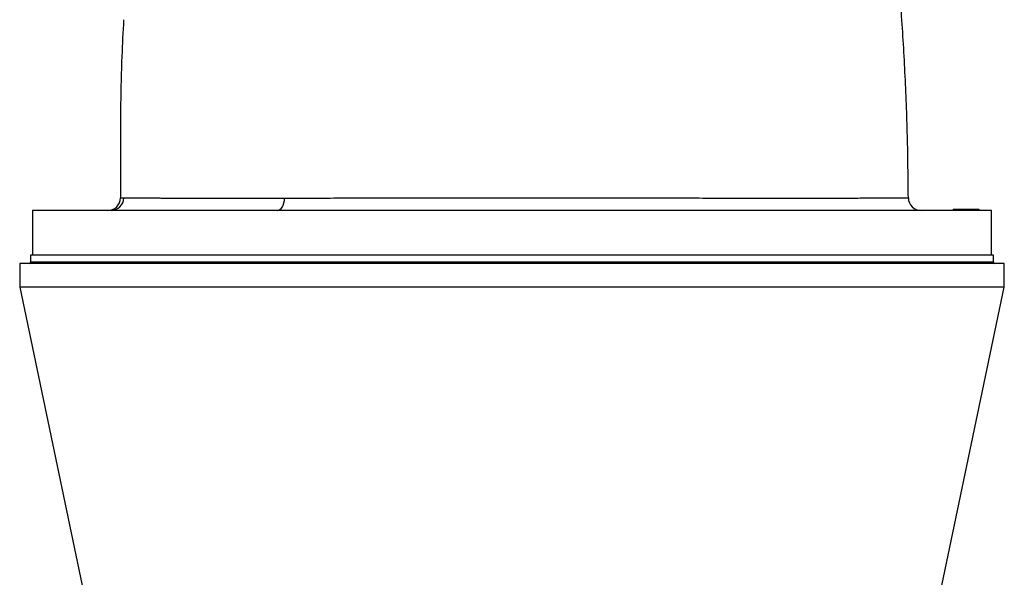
# Model space of a CAD drawing. Header units: millimetres. Extents: x 1627 to 3327, y 523 to 4613.
# Tile 6 of 9: x 2092 to 2862, y 3541 to 3978. Entities that reach past the tile are written whole.
import ezdxf

# ---------------------------------------------------------------- set-up
doc = ezdxf.new("R2010")
doc.units = ezdxf.units.MM

msp = doc.modelspace()

# ---------------------------------------------------------------- linework, layer by layer
at = {"color": 7, "linetype": 'Continuous', "lineweight": 25}
for p, q in [((2102.23, 3828.3), (2102.23, 3793.3)), ((2477.23, 3828.3), (2102.23, 3828.3)), ((2852.23, 3828.3), (2477.23, 3828.3)), ((2822.21, 3829.3), (2822.23, 3828.3)), ((2822.21, 3829.3), (2836.21, 3829.3)), ((2836.21, 3829.3), (2842.26, 3829.3)), ((2836.21, 3829.3), (2836.23, 3828.3)), ((2842.26, 3829.3), (2842.23, 3828.3)), ((2852.23, 3793.3), (2852.23, 3828.3)), ((2100.73, 3793.3), (2100.73, 3787.8)), ((2853.73, 3793.3), (2100.73, 3793.3)), ((2853.73, 3787.8), (2853.73, 3793.3)), ((2092.23, 3786.8), (2092.23, 3768.3)), ((2862.23, 3786.8), (2092.23, 3786.8)), ((2862.23, 3768.3), (2862.23, 3786.8)), ((2092.23, 3768.3), (2145.11, 3516.04)), ((2862.23, 3768.3), (2092.23, 3768.3)), ((2809.35, 3516.04), (2862.23, 3768.3))]:
    msp.add_line(p, q, dxfattribs=at)
at = {"color": 1, "linetype": 'Continuous', "lineweight": 25}
msp.add_line((2853.73, 3787.8), (2100.73, 3787.8), dxfattribs=at)
at = {"color": 7, "linetype": 'Continuous', "lineweight": 25, "flags": 128}
msp.add_lwpolyline([(2293.62, 3828.3), (2294.73, 3828.49), (2295.79, 3829.04), (2296.77, 3829.94), (2297.64, 3831.15), (2298.35, 3832.62), (2298.89, 3834.31), (2299.24, 3836.14), (2299.37, 3838.06)], dxfattribs=at)
at = {"color": 7, "linetype": 'Continuous', "lineweight": 25}
for centre, radius, start, end in [((2161.01, 3838.3), 10, 270, 359.90788), ((2163.62, 3838.27), 9.96, 270.20211, 0.01108), ((2797.21, 3838.3), 10, 180.20857, 270), ((2099.73, 3787.8), 1, 270, 0), ((2854.73, 3787.8), 1, 180, 270)]:
    msp.add_arc(centre, radius, start, end, dxfattribs=at)
for points, knots in [([(2787.19, 3838.26), (2787.02, 3854.32), (2786.68, 3887.11), (2784.73, 3936.6), (2781.7, 3986.7), (2777.47, 4036.7), (2772.26, 4086.03), (2767.86, 4118.6), (2765.69, 4134.59)], [0, 0, 0, 0, 0.162067, 0.330863, 0.499627, 0.668386, 0.83717, 1, 1, 1, 1]), ([(2173.46, 3977.66), (2172.99, 3968.15), (2171.87, 3946.12), (2171.05, 3911.52), (2171, 3874.57), (2171.01, 3850.16), (2171.01, 3838.3)], [0, 0, 0, 0, 0.204812, 0.474736, 0.744766, 1, 1, 1, 1]), ([(2173.58, 3838.27), (2174.84, 3838.26), (2176.64, 3838.24), (2181.29, 3838.2), (2184.15, 3838.18), (2190.9, 3838.15), (2194.8, 3838.13), (2200.35, 3838.11), (2201.49, 3838.11), (2203.84, 3838.1), (2205.05, 3838.1), (2208.75, 3838.09), (2211.32, 3838.08), (2219.4, 3838.06), (2225.22, 3838.05), (2237.76, 3838.04), (2244.46, 3838.03), (2253.41, 3838.03), (2255.23, 3838.03), (2258.92, 3838.03), (2260.8, 3838.03), (2266.5, 3838.03), (2270.39, 3838.04), (2278.37, 3838.04), (2282.46, 3838.04), (2290.78, 3838.05), (2295.03, 3838.05), (2299.37, 3838.06)], [0, 0, 0, 0, 0.125, 0.125, 0.25, 0.25, 0.375, 0.375, 0.40625, 0.40625, 0.4375, 0.4375, 0.5, 0.5, 0.625, 0.625, 0.75, 0.75, 0.78125, 0.78125, 0.8125, 0.8125, 0.875, 0.875, 0.9375, 0.9375, 1, 1, 1, 1])]:
    msp.add_open_spline(points, degree=3, knots=knots, dxfattribs=at)
at = {"color": 1, "linetype": 'Continuous', "lineweight": 25}
for points, knots in [([(2171.1, 3838.3), (2171.09, 3838.3), (2171.07, 3838.3), (2171.84, 3838.29), (2173, 3838.28), (2173.58, 3838.27)], [0, 0, 0, 0, 0.227451, 0.61332, 1, 1, 1, 1]), ([(2299.37, 3838.06), (2302.9, 3838.06), (2309.96, 3838.07), (2320.94, 3838.09), (2332.2, 3838.1), (2343.83, 3838.12), (2355.78, 3838.14), (2368.06, 3838.15), (2380.58, 3838.17), (2393.15, 3838.19), (2405.73, 3838.21), (2418.34, 3838.22), (2431.11, 3838.24), (2444.06, 3838.25), (2457.1, 3838.26), (2470.26, 3838.26), (2483.51, 3838.26), (2496.62, 3838.26), (2509.53, 3838.25), (2522.27, 3838.24), (2534.99, 3838.23), (2547.69, 3838.21), (2560.3, 3838.19), (2572.84, 3838.18), (2585.28, 3838.16), (2597.44, 3838.14), (2609.27, 3838.13), (2620.79, 3838.11), (2632.12, 3838.1), (2643.26, 3838.08), (2654.12, 3838.07), (2664.75, 3838.06), (2675.09, 3838.06), (2685.01, 3838.05), (2694.48, 3838.05), (2703.49, 3838.05), (2712.14, 3838.06), (2720.45, 3838.06), (2728.39, 3838.07), (2735.95, 3838.08), (2743.05, 3838.09), (2749.6, 3838.11), (2755.59, 3838.12), (2761.04, 3838.14), (2766.01, 3838.15), (2770.52, 3838.17), (2774.53, 3838.19), (2778.04, 3838.2), (2781, 3838.22), (2783.37, 3838.23), (2785.17, 3838.25), (2786.4, 3838.25), (2787.11, 3838.26), (2787.15, 3838.26), (2787.17, 3838.26)], [0, 0, 0, 0, 0.018968, 0.037967, 0.057066, 0.076197, 0.09571, 0.115257, 0.134912, 0.154604, 0.173568, 0.192564, 0.211818, 0.231071, 0.250463, 0.269856, 0.289516, 0.309213, 0.328082, 0.346982, 0.366135, 0.385289, 0.404578, 0.423868, 0.443418, 0.463005, 0.481928, 0.500884, 0.520091, 0.539298, 0.558641, 0.577984, 0.597589, 0.617228, 0.636254, 0.655313, 0.67447, 0.693661, 0.713234, 0.732843, 0.75256, 0.772314, 0.791342, 0.810404, 0.829565, 0.84876, 0.86834, 0.887956, 0.907681, 0.927444, 0.946394, 0.965378, 0.984618, 1, 1, 1, 1])]:
    msp.add_open_spline(points, degree=3, knots=knots, dxfattribs=at)

doc.saveas('drawing.dxf')
